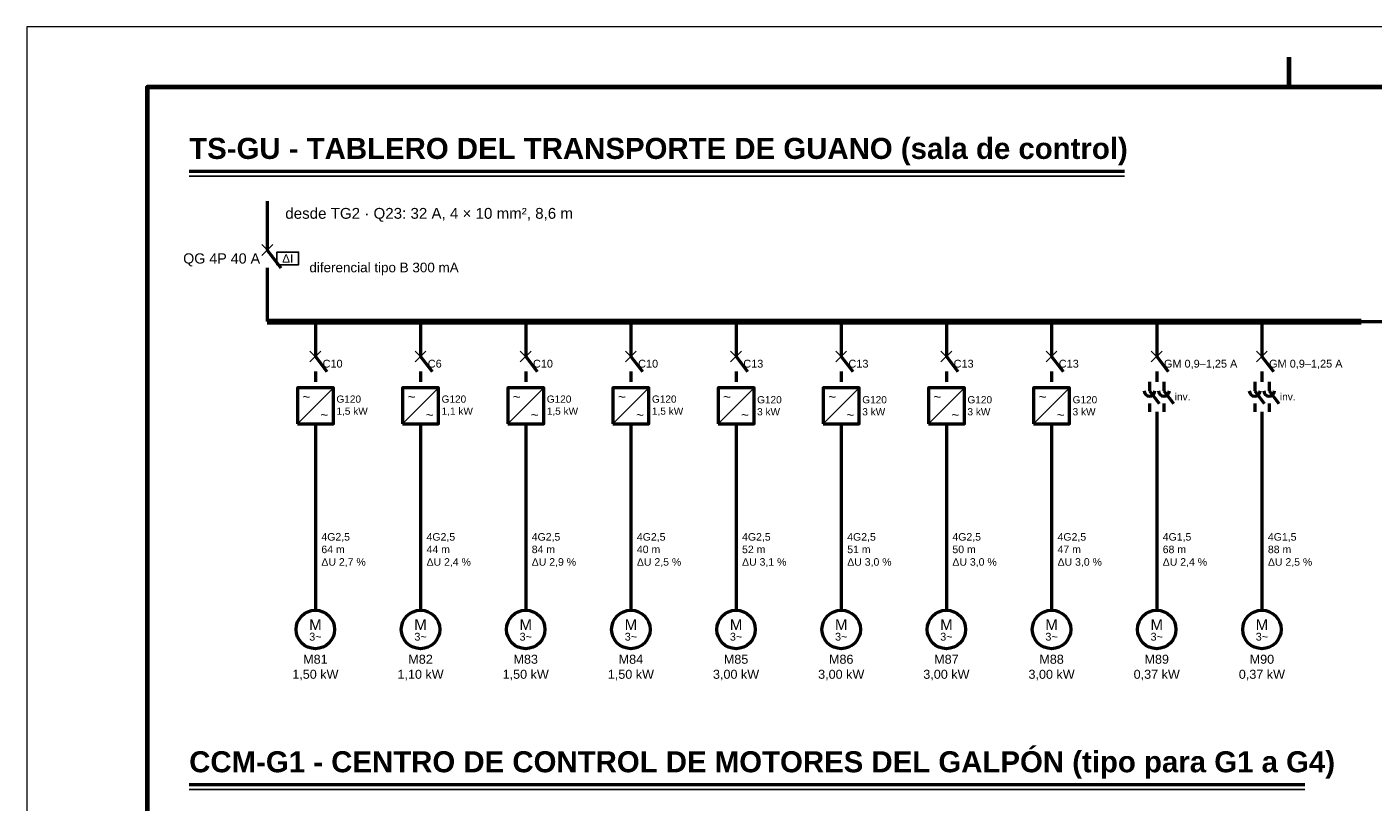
# Model space of a CAD drawing. Header units: millimetres. Extents: x 0 to 420, y 0 to 297.
# Tile 2 of 3: x 0 to 224, y 168 to 297. Entities that reach past the tile are written whole.
import ezdxf
from ezdxf.enums import TextEntityAlignment as Align

# ---------------------------------------------------------------- set-up
doc = ezdxf.new("R2010")
doc.units = ezdxf.units.MM
doc.header["$LTSCALE"] = 0.5
for name, color, linetype, lineweight in [('CONTORNO', 7, 'CONTINUOUS', 50), ('FINO', 7, 'CONTINUOUS', 25), ('HOJA', 8, 'CONTINUOUS', 13), ('RECUADRO', 7, 'CONTINUOUS', 70), ('TEXTO', 7, 'CONTINUOUS', 25)]:
    doc.layers.add(name, color=color, linetype=linetype, lineweight=lineweight)
doc.styles.add('NEGRITA', font='arialbd.ttf')
doc.styles.get("Standard").update_dxf_attribs({"font": 'arial.ttf'})

msp = doc.modelspace()

# ---------------------------------------------------------------- linework, layer by layer
at = {"layer": 'CONTORNO'}
for p, q in [((27, 273), (182.61, 273)), ((40, 268), (40, 262)), ((40, 262), (40, 259.9)), ((40, 259.9), (42.24, 256.96)), ((40, 256.96), (40, 255)), ((40, 255), (40, 248)), ((48, 248), (48, 244)), ((65.5, 248), (65.5, 244)), ((83, 248), (83, 244)), ((100.5, 248), (100.5, 244)), ((118, 248), (118, 244)), ((135.5, 248), (135.5, 244)), ((153, 248), (153, 244)), ((170.5, 248), (170.5, 244)), ((188, 248), (188, 244)), ((205.5, 248), (205.5, 244)), ((222, 248), (248, 248)), ((48, 244), (48, 242.2)), ((48, 242.2), (49.92, 239.68)), ((65.5, 244), (65.5, 242.2)), ((65.5, 242.2), (67.42, 239.68)), ((83, 244), (83, 242.2)), ((83, 242.2), (84.92, 239.68)), ((100.5, 244), (100.5, 242.2)), ((100.5, 242.2), (102.42, 239.68)), ((118, 244), (118, 242.2)), ((118, 242.2), (119.92, 239.68)), ((135.5, 244), (135.5, 242.2)), ((135.5, 242.2), (137.42, 239.68)), ((153, 244), (153, 242.2)), ((153, 242.2), (154.92, 239.68)), ((170.5, 244), (170.5, 242.2)), ((170.5, 242.2), (172.42, 239.68)), ((188, 244), (188, 242.2)), ((188, 242.2), (189.92, 239.68)), ((205.5, 244), (205.5, 242.2)), ((205.5, 242.2), (207.42, 239.68)), ((48, 239.68), (48, 238)), ((65.5, 239.68), (65.5, 238)), ((83, 239.68), (83, 238)), ((100.5, 239.68), (100.5, 238)), ((118, 239.68), (118, 238)), ((135.5, 239.68), (135.5, 238)), ((153, 239.68), (153, 238)), ((170.5, 239.68), (170.5, 238)), ((186.8, 238), (186.8, 236.5)), ((188, 239.68), (188, 238)), ((189.2, 238), (189.2, 236.5)), ((204.3, 238), (204.3, 236.5)), ((205.5, 239.68), (205.5, 238)), ((206.7, 238), (206.7, 236.5)), ((186.8, 236.5), (188.4, 234.4)), ((189.2, 236.5), (190.8, 234.4)), ((204.3, 236.5), (205.9, 234.4)), ((206.7, 236.5), (208.3, 234.4)), ((186.8, 234.4), (186.8, 233)), ((188, 233), (188, 200)), ((189.2, 234.4), (189.2, 233)), ((204.3, 234.4), (204.3, 233)), ((205.5, 233), (205.5, 200)), ((206.7, 234.4), (206.7, 233)), ((48, 231), (48, 200)), ((65.5, 231), (65.5, 200)), ((83, 231), (83, 200)), ((100.5, 231), (100.5, 200)), ((118, 231), (118, 200)), ((135.5, 231), (135.5, 200)), ((153, 231), (153, 200)), ((170.5, 231), (170.5, 200)), ((27, 171), (212.64, 171))]:
    msp.add_line(p, q, dxfattribs=at)
at = {"layer": 'CONTORNO', "lineweight": 100}
msp.add_line((40, 248), (222, 248), dxfattribs=at)
at = {"layer": 'CONTORNO'}
for points in [[(45, 231), (51, 231), (51, 237), (45, 237)], [(62.5, 231), (68.5, 231), (68.5, 237), (62.5, 237)], [(80, 231), (86, 231), (86, 237), (80, 237)], [(97.5, 231), (103.5, 231), (103.5, 237), (97.5, 237)], [(115, 231), (121, 231), (121, 237), (115, 237)], [(132.5, 231), (138.5, 231), (138.5, 237), (132.5, 237)], [(150, 231), (156, 231), (156, 237), (150, 237)], [(167.5, 231), (173.5, 231), (173.5, 237), (167.5, 237)]]:
    msp.add_lwpolyline(points, close=True, dxfattribs=at)
for centre in [(48, 196.8), (65.5, 196.8), (83, 196.8), (100.5, 196.8), (118, 196.8), (135.5, 196.8), (153, 196.8), (170.5, 196.8), (188, 196.8), (205.5, 196.8)]:
    msp.add_circle(centre, 3.2, dxfattribs=at)
for centre in [(186.8, 236.5), (189.2, 236.5), (204.3, 236.5), (206.7, 236.5)]:
    msp.add_arc(centre, 0.9, 180, 360, dxfattribs=at)
at = {"layer": 'FINO'}
for p, q in [((27, 272.2), (182.61, 272.2)), ((39.1, 259), (40.9, 260.8)), ((39.1, 260.8), (40.9, 259)), ((47.1, 241.3), (48.9, 243.1)), ((47.1, 243.1), (48.9, 241.3)), ((64.6, 241.3), (66.4, 243.1)), ((64.6, 243.1), (66.4, 241.3)), ((82.1, 241.3), (83.9, 243.1)), ((82.1, 243.1), (83.9, 241.3)), ((99.6, 241.3), (101.4, 243.1)), ((99.6, 243.1), (101.4, 241.3)), ((117.1, 241.3), (118.9, 243.1)), ((117.1, 243.1), (118.9, 241.3)), ((134.6, 241.3), (136.4, 243.1)), ((134.6, 243.1), (136.4, 241.3)), ((152.1, 241.3), (153.9, 243.1)), ((152.1, 243.1), (153.9, 241.3)), ((169.6, 241.3), (171.4, 243.1)), ((169.6, 243.1), (171.4, 241.3)), ((187.1, 241.3), (188.9, 243.1)), ((187.1, 243.1), (188.9, 241.3)), ((204.6, 241.3), (206.4, 243.1)), ((204.6, 243.1), (206.4, 241.3)), ((45, 231), (51, 237)), ((62.5, 231), (68.5, 237)), ((80, 231), (86, 237)), ((97.5, 231), (103.5, 237)), ((115, 231), (121, 237)), ((132.5, 231), (138.5, 237)), ((150, 231), (156, 237)), ((167.5, 231), (173.5, 237)), ((27, 170.2), (212.64, 170.2))]:
    msp.add_line(p, q, dxfattribs=at)
msp.add_lwpolyline([(41.6, 257.45), (45.2, 257.45), (45.2, 259.55), (41.6, 259.55)], close=True, dxfattribs=at)
at = {"layer": 'HOJA'}
msp.add_lwpolyline([(0, 0), (420, 0), (420, 297), (0, 297)], close=True, dxfattribs=at)
at = {"layer": 'RECUADRO'}
msp.add_line((210, 292), (210, 287), dxfattribs=at)
msp.add_lwpolyline([(20, 10), (410, 10), (410, 287), (20, 287)], close=True, dxfattribs=at)

# ---------------------------------------------------------------- texts
at = {"layer": 'TEXTO', "style": 'NEGRITA'}
for s, p in [('TS-GU - TABLERO DEL TRANSPORTE DE GUANO (sala de control)', (27, 274)), ('CCM-G1 - CENTRO DE CONTROL DE MOTORES DEL GALPÓN (tipo para G1 a G4)', (27, 172))]:
    msp.add_text(s, height=3.5, dxfattribs=at).set_placement(p, align=Align.BOTTOM_LEFT)
at = {"layer": 'TEXTO'}
for s, height, p in [('desde TG2 · Q23: 32 A, 4 × 10 mm², 8,6 m', 1.8, (43, 266)), ('diferencial tipo B 300 mA', 1.6, (47, 257)), ('C10', 1.3, (49.2, 241)), ('C6', 1.3, (66.7, 241)), ('C10', 1.3, (84.2, 241)), ('C10', 1.3, (101.7, 241)), ('C13', 1.3, (119.2, 241)), ('C13', 1.3, (136.7, 241)), ('C13', 1.3, (154.2, 241)), ('C13', 1.3, (171.7, 241)), ('GM 0,9–1,25 A', 1.3, (189.2, 241)), ('GM 0,9–1,25 A', 1.3, (206.7, 241)), ('inv.', 1.2, (191, 235.5)), ('inv.', 1.2, (208.5, 235.5))]:
    msp.add_text(s, height=height, dxfattribs=at).set_placement(p, align=Align.MIDDLE_LEFT)
msp.add_text('QG 4P 40 A', height=1.7, dxfattribs=at).set_placement((38.8, 258.5), align=Align.MIDDLE_RIGHT)
for s, height, p in [('ΔI', 1.4, (43.4, 258.5)), ('~', 1.6, (46.5, 235.5)), ('~', 1.6, (64, 235.5)), ('~', 1.6, (81.5, 235.5)), ('~', 1.6, (99, 235.5)), ('~', 1.6, (116.5, 235.5)), ('~', 1.6, (134, 235.5)), ('~', 1.6, (151.5, 235.5)), ('~', 1.6, (169, 235.5)), ('~', 1.6, (49.5, 232.5)), ('~', 1.6, (67, 232.5)), ('~', 1.6, (84.5, 232.5)), ('~', 1.6, (102, 232.5)), ('~', 1.6, (119.5, 232.5)), ('~', 1.6, (137, 232.5)), ('~', 1.6, (154.5, 232.5)), ('~', 1.6, (172, 232.5)), ('M', 1.8, (48, 197.6)), ('M', 1.8, (65.5, 197.6)), ('M', 1.8, (83, 197.6)), ('M', 1.8, (100.5, 197.6)), ('M', 1.8, (118, 197.6)), ('M', 1.8, (135.5, 197.6)), ('M', 1.8, (153, 197.6)), ('M', 1.8, (170.5, 197.6)), ('M', 1.8, (188, 197.6)), ('M', 1.8, (205.5, 197.6)), ('3~', 1.3, (48, 195.6)), ('3~', 1.3, (65.5, 195.6)), ('3~', 1.3, (83, 195.6)), ('3~', 1.3, (100.5, 195.6)), ('3~', 1.3, (118, 195.6)), ('3~', 1.3, (135.5, 195.6)), ('3~', 1.3, (153, 195.6)), ('3~', 1.3, (170.5, 195.6)), ('3~', 1.3, (188, 195.6)), ('3~', 1.3, (205.5, 195.6))]:
    msp.add_text(s, height=height, dxfattribs=at).set_placement(p, align=Align.MIDDLE_CENTER)
for s, insert, char_height, attachment_point in [('G120\\P1,5 kW', (51.5, 234), 1.2, 4), ('G120\\P1,1 kW', (69, 234), 1.2, 4), ('G120\\P1,5 kW', (86.5, 234), 1.2, 4), ('G120\\P1,5 kW', (104, 234), 1.2, 4), ('G120\\P3 kW', (121.5, 234), 1.2, 4), ('G120\\P3 kW', (139, 234), 1.2, 4), ('G120\\P3 kW', (156.5, 234), 1.2, 4), ('G120\\P3 kW', (174, 234), 1.2, 4), ('4G2,5\\P64 m\\PΔU 2,7 %', (49, 210), 1.25, 4), ('4G2,5\\P44 m\\PΔU 2,4 %', (66.5, 210), 1.25, 4), ('4G2,5\\P84 m\\PΔU 2,9 %', (84, 210), 1.25, 4), ('4G2,5\\P40 m\\PΔU 2,5 %', (101.5, 210), 1.25, 4), ('4G2,5\\P52 m\\PΔU 3,1 %', (119, 210), 1.25, 4), ('4G2,5\\P51 m\\PΔU 3,0 %', (136.5, 210), 1.25, 4), ('4G2,5\\P50 m\\PΔU 3,0 %', (154, 210), 1.25, 4), ('4G2,5\\P47 m\\PΔU 3,0 %', (171.5, 210), 1.25, 4), ('4G1,5\\P68 m\\PΔU 2,4 %', (189, 210), 1.25, 4), ('4G1,5\\P88 m\\PΔU 2,5 %', (206.5, 210), 1.25, 4), ('M81\\P1,50 kW', (48, 192.6), 1.5, 2), ('M82\\P1,10 kW', (65.5, 192.6), 1.5, 2), ('M83\\P1,50 kW', (83, 192.6), 1.5, 2), ('M84\\P1,50 kW', (100.5, 192.6), 1.5, 2), ('M85\\P3,00 kW', (118, 192.6), 1.5, 2), ('M86\\P3,00 kW', (135.5, 192.6), 1.5, 2), ('M87\\P3,00 kW', (153, 192.6), 1.5, 2), ('M88\\P3,00 kW', (170.5, 192.6), 1.5, 2), ('M89\\P0,37 kW', (188, 192.6), 1.5, 2), ('M90\\P0,37 kW', (205.5, 192.6), 1.5, 2)]:
    msp.add_mtext(s, dxfattribs=dict(at, insert=insert, char_height=char_height, attachment_point=attachment_point))

doc.saveas('drawing.dxf')
